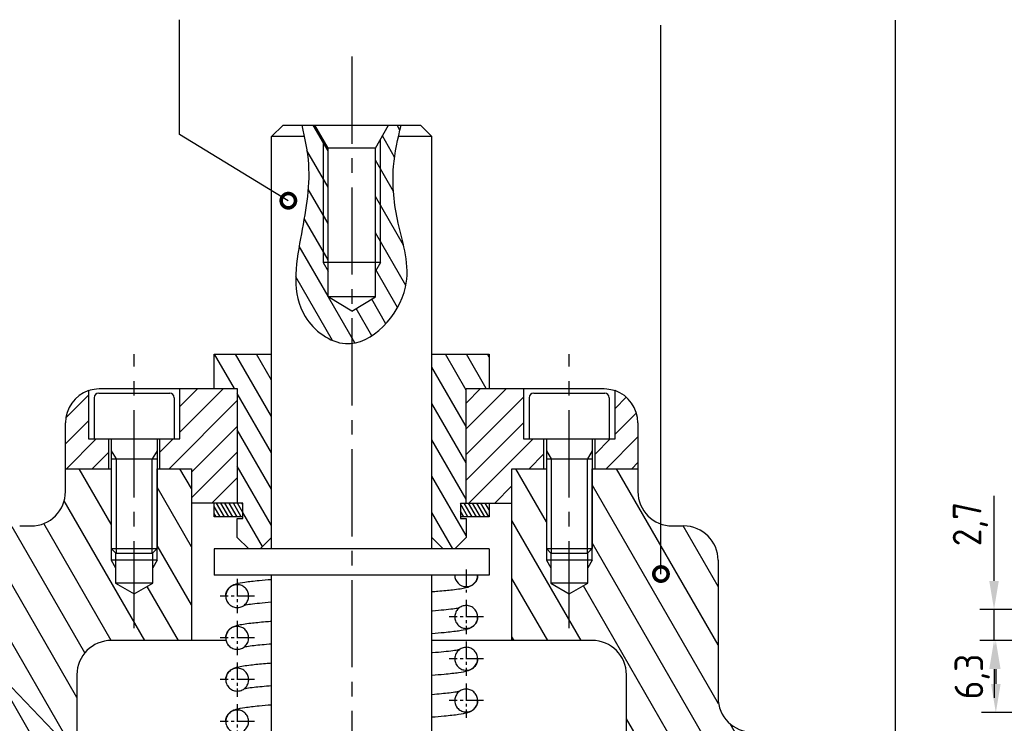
# Model space of a CAD drawing. Header units: millimetres. Extents: x 0 to 420, y 0 to 297.
# Tile 4 of 7: x 89 to 175, y 132 to 194. Entities that reach past the tile are written whole.
import ezdxf

# ---------------------------------------------------------------- set-up
doc = ezdxf.new("R2010")
doc.units = ezdxf.units.MM
doc.header["$LTSCALE"] = 0.4
doc.linetypes.add('CENTER2', pattern=[28.575, 19.05, -3.175, 3.175, -3.175])
for name, color, linetype in [('가는선', 1, 'Continuous'), ('외형선', 3, 'Continuous'), ('중심선', 1, 'CENTER2')]:
    doc.layers.add(name, color=color, linetype=linetype)
doc.styles.get("Standard").update_dxf_attribs({"font": 'isocp.shx', "bigfont": 'whgtxt.shx'})
doc.dimstyles.new('ISO-25', dxfattribs={"dimtxt": 2.5, "dimasz": 2.5, "dimexe": 1.25, "dimexo": 0.625, "dimtad": 1, "dimdec": 4, "dimtxsty": 'Standard', "dimcen": 2.5, "dimadec": 4, "dimazin": 2, "dimtfac": 1, "dimtdec": 4, "dimtmove": 0, "dimatfit": 3, "dimfxl": 1, "dimarcsym": 0})
pattern_1 = [(120, (0, -7.826), (-1.374815, -0.79375), [])]
pattern_2 = [(120, (0, -7.826), (-2.199705, -1.27), [])]

# ---------------------------------------------------------------- blocks, each defined once
blk = doc.blocks.new('_DotSmall')
at = {"color": 0, "linetype": 'ByBlock', "const_width": 0.5}
blk.add_lwpolyline([(-0.0625, 0, 1), (0.0625, 0, 1)], format="xyb", close=True, dxfattribs=at)
blk = doc.blocks.new('*D10')
at = {"color": 0, "lineweight": -2}
for p, q in [((188.616, 139.588), (172.75, 139.588)), ((174, 137.088), (174, 135.788)), ((188.616, 133.288), (172.75, 133.288))]:
    blk.add_line(p, q, dxfattribs=at)
at = {"color": 0}
for points in [[(173.584, 137.088), (174.417, 137.088), (174, 139.588)], [(173.584, 135.788), (174.417, 135.788), (174, 133.288)]]:
    blk.add_solid(points, dxfattribs=at)
at = {"layer": 'Defpoints', "color": 0}
for p in [(189.241, 139.588), (174, 133.288), (189.241, 133.288)]:
    blk.add_point(p, dxfattribs=at)
at = {"color": 0, "insert": (171.938, 136.438), "char_height": 2.5, "attachment_point": 5, "rotation": 90}
blk.add_mtext('6,3', dxfattribs=at)
blk = doc.blocks.new('*D11')
at = {"color": 0, "lineweight": -2}
for p, q in [((173.843, 144.788), (173.843, 152.226)), ((183.739, 142.288), (172.593, 142.288)), ((173.843, 139.588), (173.843, 142.288)), ((188.616, 139.588), (172.593, 139.588)), ((173.843, 137.088), (173.843, 134.588))]:
    blk.add_line(p, q, dxfattribs=at)
at = {"color": 0}
for points in [[(173.426, 144.788), (174.259, 144.788), (173.843, 142.288)], [(173.426, 137.088), (174.259, 137.088), (173.843, 139.588)]]:
    blk.add_solid(points, dxfattribs=at)
at = {"layer": 'Defpoints', "color": 0}
for p in [(173.843, 142.288), (184.364, 142.288), (189.241, 139.588)]:
    blk.add_point(p, dxfattribs=at)
at = {"color": 0, "insert": (171.78, 149.757), "char_height": 2.5, "attachment_point": 5, "rotation": 90}
blk.add_mtext('2,7', dxfattribs=at)
blk = doc.blocks.new('*U4')
at = {"layer": '가는선'}
h = blk.add_hatch(dxfattribs=at)
h.set_pattern_fill('ANSI31', color=256, scale=0.5, angle=75)
h.set_pattern_definition(pattern_1)
edge = h.paths.add_edge_path()
edge.add_spline(control_points=[(113.602, 183.588), (113.765, 182.779), (114.273, 179.827), (113.215, 174.717), (112.214, 168.32), (118.162, 163.838), (123.707, 170.036), (121.645, 175.778), (121.157, 180.23), (121.635, 182.722), (121.827, 183.588)], knot_values=[1.011728, 1.011728, 1.011728, 1.011728, 3.465906, 9.989186, 16.802735, 21.048379, 28.222935, 33.862955, 38.823376, 41.471101, 41.471101, 41.471101, 41.471101], degree=3, periodic=0)
edge.add_spline(control_points=[(121.827, 183.588), (121.901, 183.921), (121.978, 184.255), (122.056, 184.588)], knot_values=[41.471101, 41.471101, 41.471101, 41.471101, 42.491652, 42.491652, 42.491652, 42.491652], degree=3, periodic=0)
edge.add_line((122.056, 184.588), (120.963, 184.588))
edge.add_line((120.963, 184.588), (120.241, 183.338))
edge.add_line((120.241, 183.338), (120.241, 172.588))
edge.add_line((120.241, 172.588), (119.808, 171.838))
edge.add_line((119.808, 171.838), (119.808, 169.588))
edge.add_line((119.808, 169.588), (117.741, 168.346))
edge.add_line((117.741, 168.346), (115.674, 169.588))
edge.add_line((115.674, 169.588), (115.674, 171.838))
edge.add_line((115.674, 171.838), (115.241, 172.588))
edge.add_line((115.241, 172.588), (115.241, 183.338))
edge.add_line((115.241, 183.338), (114.519, 184.588))
edge.add_line((114.519, 184.588), (113.393, 184.588))
edge.add_spline(control_points=[(113.393, 184.588), (113.464, 184.254), (113.535, 183.921), (113.602, 183.588)], knot_values=[0, 0, 0, 0, 1.011728, 1.011728, 1.011728, 1.011728], degree=3, periodic=0)
h.paths.add_polyline_path([(120.241, 172.588), (119.808, 172.588), (119.808, 171.838)], flags=17)
h.paths.add_polyline_path([(120.241, 183.338), (119.808, 182.588), (119.808, 172.588), (120.241, 172.588)], flags=17)
h.paths.add_polyline_path([(115.674, 182.588), (115.241, 183.338), (115.241, 172.588), (115.674, 172.588)], flags=17)
h.paths.add_polyline_path([(115.674, 172.588), (115.241, 172.588), (115.674, 171.838)], flags=17)
h = blk.add_hatch(dxfattribs=at)
h.set_pattern_fill('ANSI31', color=256, scale=0.5, angle=75)
h.set_pattern_definition(pattern_1)
h.paths.add_polyline_path([(110.741, 164.588), (105.741, 164.588), (105.741, 161.588), (107.741, 161.588), (107.741, 151.588), (108.241, 151.588), (108.241, 150.238), (107.741, 150.238), (107.741, 148.588), (108.741, 147.588), (109.741, 147.588), (110.741, 148.588)])
h.paths.add_polyline_path([(127.741, 161.588), (129.741, 161.588), (129.741, 164.588), (124.741, 164.588), (124.741, 148.588), (125.741, 147.588), (126.741, 147.588), (127.741, 148.588), (127.741, 150.238), (127.241, 150.238), (127.241, 151.588), (127.741, 151.588)])
h = blk.add_hatch(dxfattribs=at)
h.set_pattern_fill('ANSI31', color=256, scale=0.5)
h.set_pattern_definition([(45, (0, -7.826), (-1.122532, 1.122532), [])])
edge = h.paths.add_edge_path()
edge.add_line((96.491, 154.588), (96.491, 157.188))
edge.add_line((96.491, 157.188), (94.741, 157.188))
edge.add_line((94.741, 157.188), (94.741, 161.416))
edge.add_arc((95.741, 158.588), 3, 109.47122, 180)
edge.add_line((92.741, 158.588), (92.741, 154.588))
edge.add_line((92.741, 154.588), (96.491, 154.588))
h.paths.add_polyline_path([(103.741, 154.588), (103.741, 151.588), (104.741, 151.588), (107.741, 151.588), (107.741, 161.588), (102.741, 161.588), (102.741, 157.188), (100.991, 157.188), (100.991, 154.588)])
h.paths.add_polyline_path([(132.741, 161.588), (127.741, 161.588), (127.741, 151.588), (130.741, 151.588), (131.741, 151.588), (131.741, 154.588), (134.491, 154.588), (134.491, 157.188), (132.741, 157.188)])
edge = h.paths.add_edge_path()
edge.add_line((140.741, 157.188), (138.991, 157.188))
edge.add_line((138.991, 157.188), (138.991, 154.588))
edge.add_line((138.991, 154.588), (142.741, 154.588))
edge.add_line((142.741, 154.588), (142.741, 158.588))
edge.add_arc((139.741, 158.588), 3, 0, 70.52878)
edge.add_line((140.741, 161.416), (140.741, 157.188))
h = blk.add_hatch(dxfattribs=at)
h.set_pattern_fill('ANSI31', color=256, scale=0.8, angle=75)
h.set_pattern_definition(pattern_2)
edge = h.paths.add_edge_path()
edge.add_arc((96.741, 136.588), 3, 90, 180, ccw=False)
edge.add_line((96.741, 139.588), (103.741, 139.588))
edge.add_line((103.741, 139.588), (103.741, 154.588))
edge.add_line((103.741, 154.588), (100.741, 154.588))
edge.add_line((100.741, 154.588), (100.741, 147.617))
edge.add_line((100.741, 147.617), (100.362, 147.238))
edge.add_line((100.362, 147.238), (100.362, 145.931))
edge.add_line((100.362, 145.931), (100.362, 144.588))
edge.add_line((100.362, 144.588), (98.741, 143.652))
edge.add_line((98.741, 143.652), (97.12, 144.588))
edge.add_line((97.12, 144.588), (97.12, 147.238))
edge.add_line((97.12, 147.238), (96.741, 147.617))
edge.add_line((96.741, 147.617), (96.741, 154.588))
edge.add_line((96.741, 154.588), (92.741, 154.588))
edge.add_line((92.741, 154.588), (92.741, 152.588))
edge.add_arc((89.741, 152.588), 3, 270, 360, ccw=False)
edge.add_line((89.741, 149.588), (88.741, 149.588))
edge.add_arc((88.741, 146.588), 3, 90, 180)
edge.add_line((85.741, 146.588), (85.741, 134.588))
edge.add_arc((82.741, 134.588), 3, 270, 360, ccw=False)
edge.add_line((82.741, 131.588), (72.741, 131.588))
edge.add_line((72.741, 131.588), (72.741, 126.588))
edge.add_line((72.741, 126.588), (77.712, 126.588))
edge.add_line((77.712, 126.588), (79.741, 126.588))
edge.add_line((79.741, 126.588), (80.398, 126.209))
edge.add_line((80.398, 126.209), (81.741, 126.209))
edge.add_line((81.741, 126.209), (82.677, 124.588))
edge.add_line((82.677, 124.588), (81.741, 122.967))
edge.add_line((81.741, 122.967), (80.398, 122.967))
edge.add_line((80.398, 122.967), (79.741, 122.588))
edge.add_line((79.741, 122.588), (72.741, 122.588))
edge.add_line((72.741, 122.588), (72.741, 119.588))
edge.add_line((72.741, 119.588), (87.741, 119.588))
edge.add_line((87.741, 119.588), (87.741, 116.588))
edge.add_line((87.741, 116.588), (93.741, 116.588))
edge.add_line((93.741, 116.588), (93.741, 136.588))
h.paths.add_polyline_path([(79.741, 126.588), (77.712, 126.588), (78.091, 126.209), (79.741, 126.209)], flags=17)
h.paths.add_polyline_path([(79.741, 126.588), (79.741, 126.209), (80.398, 126.209)], flags=17)
h.paths.add_polyline_path([(79.741, 122.967), (78.091, 122.967), (77.712, 122.588), (79.741, 122.588)], flags=17)
h.paths.add_polyline_path([(80.398, 122.967), (79.741, 122.967), (79.741, 122.588)], flags=17)
h = blk.add_hatch(dxfattribs=at)
h.set_pattern_fill('ANSI31', color=256, scale=0.8, angle=75)
h.set_pattern_definition(pattern_2)
edge = h.paths.add_edge_path()
edge.add_line((162.741, 131.588), (152.741, 131.588))
edge.add_arc((152.741, 134.588), 3, 180, 270, ccw=False)
edge.add_line((149.741, 134.588), (149.741, 146.588))
edge.add_arc((146.741, 146.588), 3, 0, 90)
edge.add_line((146.741, 149.588), (145.741, 149.588))
edge.add_arc((145.741, 152.588), 3, 180, 270, ccw=False)
edge.add_line((142.741, 152.588), (142.741, 154.588))
edge.add_line((142.741, 154.588), (138.741, 154.588))
edge.add_line((138.741, 154.588), (138.741, 147.617))
edge.add_line((138.741, 147.617), (138.362, 147.238))
edge.add_line((138.362, 147.238), (138.362, 145.931))
edge.add_line((138.362, 145.931), (138.362, 144.588))
edge.add_line((138.362, 144.588), (136.741, 143.652))
edge.add_line((136.741, 143.652), (135.12, 144.588))
edge.add_line((135.12, 144.588), (135.12, 147.238))
edge.add_line((135.12, 147.238), (134.741, 147.617))
edge.add_line((134.741, 147.617), (134.741, 154.588))
edge.add_line((134.741, 154.588), (131.741, 154.588))
edge.add_line((131.741, 154.588), (131.741, 139.588))
edge.add_line((131.741, 139.588), (138.741, 139.588))
edge.add_arc((138.741, 136.588), 3, 0, 90, ccw=False)
edge.add_line((141.741, 136.588), (141.741, 116.588))
edge.add_line((141.741, 116.588), (147.741, 116.588))
edge.add_line((147.741, 116.588), (147.741, 119.588))
edge.add_line((147.741, 119.588), (162.741, 119.588))
edge.add_line((162.741, 119.588), (162.741, 122.588))
edge.add_line((162.741, 122.588), (157.77, 122.588))
edge.add_line((157.77, 122.588), (155.741, 122.588))
edge.add_line((155.741, 122.588), (155.085, 122.967))
edge.add_line((155.085, 122.967), (153.741, 122.967))
edge.add_line((153.741, 122.967), (152.805, 124.588))
edge.add_line((152.805, 124.588), (153.741, 126.209))
edge.add_line((153.741, 126.209), (155.085, 126.209))
edge.add_line((155.085, 126.209), (155.741, 126.588))
edge.add_line((155.741, 126.588), (162.741, 126.588))
edge.add_line((162.741, 126.588), (162.741, 131.588))
h.paths.add_polyline_path([(157.391, 122.967), (155.741, 122.967), (155.741, 122.588), (157.77, 122.588)], flags=17)
h.paths.add_polyline_path([(155.741, 122.967), (155.085, 122.967), (155.741, 122.588)], flags=17)
h.paths.add_polyline_path([(157.77, 126.588), (155.741, 126.588), (155.741, 126.209), (157.391, 126.209)], flags=17)
h.paths.add_polyline_path([(155.741, 126.588), (155.085, 126.209), (155.741, 126.209)], flags=17)
h = blk.add_hatch(dxfattribs=at)
h.set_pattern_fill('ANSI31', color=256, scale=0.1, angle=75)
h.set_pattern_definition([(120, (0, -7.82606), (-0.27496307, -0.15875), [])])
h.paths.add_polyline_path([(105.735, 151.588), (105.735, 150.388), (108.241, 150.388), (108.241, 151.588)])
h.paths.add_polyline_path([(129.747, 150.388), (129.747, 151.588), (127.241, 151.588), (127.241, 150.388)])
for p, q in [((165.238, 130.134), (165.238, 193.756)), ((144.751, 145.391), (144.751, 193.327))]:
    blk.add_line(p, q)
blk.add_lwpolyline([(112.204, 177.994), (102.688, 183.786), (102.688, 193.8)])
for p, q in [((115.241, 183.338), (115.241, 172.588)), ((120.241, 172.588), (120.241, 183.338)), ((115.241, 172.588), (115.674, 171.838)), ((120.241, 172.588), (119.808, 171.838)), ((96.741, 156.162), (97.159, 155.438)), ((100.741, 156.162), (100.323, 155.438)), ((134.741, 156.162), (135.159, 155.438)), ((138.741, 156.162), (138.323, 155.438)), ((97.159, 155.438), (97.159, 147.199)), ((100.323, 147.199), (100.323, 155.438)), ((135.159, 155.438), (135.159, 147.199)), ((138.323, 147.199), (138.323, 155.438)), ((96.741, 154.588), (96.741, 146.588)), ((100.741, 146.588), (100.741, 154.588)), ((134.741, 154.588), (134.741, 146.588)), ((138.741, 146.588), (138.741, 154.588)), ((96.741, 146.588), (97.12, 145.931)), ((100.741, 146.588), (100.362, 145.931)), ((134.741, 146.588), (135.12, 145.931)), ((138.741, 146.588), (138.362, 145.931))]:
    blk.add_line(p, q, dxfattribs=at)
blk.add_spline([(113.393, 184.588), (113.96, 181.169), (113.267, 174.682), (113.676, 167.881), (117.205, 165.519), (122.434, 170.431), (121.804, 176.036), (121.394, 180.98), (122.056, 184.588)], degree=3, dxfattribs=at)
at = {"layer": '외형선'}
for p, q in [((111.741, 184.588), (110.741, 183.588)), ((111.741, 184.588), (123.741, 184.588)), ((115.674, 182.588), (114.519, 184.588)), ((119.808, 182.588), (120.963, 184.588)), ((123.741, 184.588), (124.741, 183.588)), ((110.741, 147.588), (110.741, 183.588)), ((113.602, 183.588), (110.741, 183.588)), ((124.741, 183.588), (121.827, 183.588)), ((124.741, 147.588), (124.741, 183.588)), ((119.808, 182.588), (115.674, 182.588)), ((115.674, 169.588), (115.674, 182.588)), ((119.808, 169.588), (119.808, 182.588)), ((120.241, 172.588), (115.241, 172.588)), ((119.808, 169.588), (115.674, 169.588)), ((117.741, 168.346), (115.674, 169.588)), ((117.741, 168.346), (119.808, 169.588)), ((105.741, 164.588), (110.741, 164.588)), ((105.741, 161.588), (105.741, 164.588)), ((124.741, 164.588), (129.741, 164.588)), ((129.741, 164.588), (129.741, 161.588)), ((94.741, 161.416), (94.741, 157.188)), ((95.641, 161.188), (101.841, 161.188)), ((95.925, 161.588), (107.741, 161.588)), ((102.741, 157.188), (102.741, 161.588)), ((107.741, 161.588), (107.741, 151.588)), ((127.741, 161.588), (139.557, 161.588)), ((127.741, 151.588), (127.741, 161.588)), ((132.741, 161.588), (132.741, 157.188)), ((133.641, 161.188), (139.841, 161.188)), ((140.741, 157.188), (140.741, 161.416)), ((95.241, 160.788), (95.241, 157.188)), ((102.241, 160.788), (102.241, 157.188)), ((133.241, 160.788), (133.241, 157.188)), ((140.241, 160.788), (140.241, 157.188)), ((92.741, 152.588), (92.741, 158.588)), ((142.741, 158.588), (142.741, 152.588)), ((94.741, 157.188), (102.741, 157.188)), ((96.491, 157.188), (96.491, 154.588)), ((96.741, 157.188), (96.741, 147.617)), ((100.741, 157.188), (100.741, 147.617)), ((100.991, 154.588), (100.991, 157.188)), ((132.741, 157.188), (140.741, 157.188)), ((134.491, 157.188), (134.491, 154.588)), ((134.741, 157.188), (134.741, 147.617)), ((138.741, 157.188), (138.741, 147.617)), ((138.991, 154.588), (138.991, 157.188)), ((96.741, 155.438), (100.741, 155.438)), ((134.741, 155.438), (138.741, 155.438)), ((92.741, 154.588), (96.741, 154.588)), ((100.741, 154.588), (103.741, 154.588)), ((103.741, 154.588), (103.741, 139.588)), ((131.741, 154.588), (134.741, 154.588)), ((131.741, 139.588), (131.741, 154.588)), ((138.741, 154.588), (142.741, 154.588)), ((108.241, 151.588), (103.741, 151.588)), ((105.735, 150.388), (105.735, 151.588)), ((108.241, 150.238), (108.241, 151.588)), ((127.241, 151.588), (127.241, 150.238)), ((127.241, 151.588), (131.741, 151.588)), ((129.747, 151.588), (129.747, 150.388)), ((108.241, 150.388), (105.735, 150.388)), ((107.741, 150.238), (108.241, 150.238)), ((107.741, 148.588), (107.741, 150.238)), ((129.747, 150.388), (127.241, 150.388)), ((127.241, 150.238), (127.741, 150.238)), ((127.741, 150.238), (127.741, 148.588)), ((88.741, 149.588), (89.741, 149.588)), ((145.741, 149.588), (146.741, 149.588)), ((108.741, 147.588), (107.741, 148.588)), ((110.741, 148.588), (109.741, 147.588)), ((125.741, 147.588), (124.741, 148.588)), ((127.741, 148.588), (126.741, 147.588)), ((96.741, 147.617), (100.741, 147.617)), ((97.17, 147.188), (96.741, 147.617)), ((97.12, 147.238), (97.12, 144.588)), ((100.312, 147.188), (97.17, 147.188)), ((100.312, 147.188), (100.741, 147.617)), ((100.362, 144.588), (100.362, 147.238)), ((129.741, 147.588), (105.741, 147.588)), ((105.741, 147.588), (105.741, 145.288)), ((129.741, 147.588), (129.741, 145.288)), ((134.741, 147.617), (138.741, 147.617)), ((135.17, 147.188), (134.741, 147.617)), ((135.12, 147.238), (135.12, 144.588)), ((138.312, 147.188), (135.17, 147.188)), ((138.312, 147.188), (138.741, 147.617)), ((138.362, 144.588), (138.362, 147.238)), ((100.741, 146.588), (96.741, 146.588)), ((138.741, 146.588), (134.741, 146.588)), ((149.741, 146.588), (149.741, 134.588)), ((97.12, 144.588), (98.741, 143.652)), ((100.362, 144.588), (97.12, 144.588)), ((98.741, 143.652), (100.362, 144.588)), ((129.741, 145.288), (105.741, 145.288)), ((110.741, 126.588), (110.741, 145.288)), ((124.741, 126.588), (124.741, 145.288)), ((135.12, 144.588), (136.741, 143.652)), ((138.362, 144.588), (135.12, 144.588)), ((136.741, 143.652), (138.362, 144.588)), ((106.767, 139.588), (96.741, 139.588)), ((138.741, 139.588), (124.741, 139.588)), ((93.741, 136.588), (93.741, 110.588)), ((141.741, 110.588), (141.741, 136.588))]:
    blk.add_line(p, q, dxfattribs=at)
for centre, radius, start, end in [((95.741, 158.588), 3, 109.47122, 180), ((95.641, 160.788), 0.4, 90, 180), ((101.841, 160.788), 0.4, 0, 90), ((133.641, 160.788), 0.4, 90, 180), ((139.841, 160.788), 0.4, 0, 90), ((139.741, 158.588), 3, 0, 70.52878), ((89.741, 152.588), 3, 270, 0), ((145.741, 152.588), 3, 180, 270), ((146.741, 146.588), 3, 0, 90), ((127.741, 145.288), 1, 180, 0), ((96.741, 136.588), 3, 90, 180), ((138.741, 136.588), 3, 0, 90), ((152.741, 134.588), 3, 180, 270)]:
    blk.add_arc(centre, radius, start, end, dxfattribs=at)
for points, knots in [([(94.741, 161.416), (94.741, 161.416), (94.806, 161.437), (95.096, 161.507), (95.351, 161.56), (95.751, 161.585), (95.836, 161.588), (95.925, 161.588)], [-0.8320481, -0.8320481, -0.8320481, -0.8320481, -0.7138715, -0.7138715, -0.5647299, -0.5647299, -0.5270756, -0.5270756, -0.5270756, -0.5270756]), ([(139.557, 161.588), (139.888, 161.588), (140.168, 161.547), (140.579, 161.465), (140.713, 161.424), (140.74, 161.417), (140.741, 161.416), (140.741, 161.416)], [-1.155766, -1.155766, -1.155766, -1.155766, -1.0025735, -1.0025735, -0.8489156, -0.8489156, -0.8320481, -0.8320481, -0.8320481, -0.8320481]), ([(106.741, 143.463), (106.741, 143.591), (106.766, 143.721), (106.853, 143.946), (106.915, 144.046), (107.048, 144.207), (107.12, 144.27), (107.258, 144.37), (107.324, 144.406), (107.477, 144.479), (107.557, 144.507), (107.866, 144.601), (108.105, 144.642), (108.754, 144.738), (109.173, 144.785), (109.99, 144.864), (110.351, 144.895), (110.741, 144.927)], [0, 0, 0, 0, 0.0440229, 0.0440229, 0.0863404, 0.0863404, 0.128843, 0.128843, 0.1761265, 0.1761265, 0.2515343, 0.2515343, 0.4706772, 0.4706772, 0.7127039, 0.7127039, 0.8728928, 0.8728928, 0.8728928, 0.8728928]), ([(128.741, 145.288), (128.741, 145.275), (128.741, 145.263), (128.739, 145.212), (128.735, 145.174), (128.713, 145.024), (128.677, 144.914), (128.575, 144.714), (128.507, 144.624), (128.368, 144.484), (128.298, 144.432), (128.16, 144.344), (128.094, 144.313), (127.921, 144.24), (127.824, 144.212), (127.414, 144.108), (127.043, 144.054), (126.182, 143.953), (125.751, 143.91), (125.097, 143.853), (124.923, 143.839), (124.741, 143.824)], [0, 0, 0, 0, 0.0043458, 0.0043458, 0.0173965, 0.0173965, 0.0569143, 0.0569143, 0.0995714, 0.0995714, 0.1424754, 0.1424754, 0.1945249, 0.1945249, 0.2911574, 0.2911574, 0.5818943, 0.5818943, 0.7985764, 0.7985764, 0.8733184, 0.8733184, 0.8733184, 0.8733184]), ([(106.741, 143.463), (106.741, 143.474), (106.741, 143.485), (106.746, 143.626), (106.776, 143.754), (106.882, 143.992), (106.958, 144.099), (107.147, 144.278), (107.258, 144.349), (107.501, 144.443), (107.631, 144.466), (107.891, 144.461), (108.019, 144.433), (108.258, 144.329), (108.367, 144.254), (108.548, 144.068), (108.62, 143.958), (108.717, 143.716), (108.742, 143.587), (108.74, 143.327), (108.714, 143.198), (108.613, 142.958), (108.54, 142.848), (108.448, 142.756), (108.396, 142.704), (108.338, 142.658), (108.214, 142.579), (108.147, 142.547), (107.955, 142.478), (107.825, 142.458), (107.565, 142.47), (107.437, 142.502), (107.201, 142.612), (107.095, 142.689), (106.918, 142.88), (106.849, 142.992), (106.762, 143.226), (106.741, 143.344), (106.741, 143.463)], [-0.3939277, -0.3939277, -0.3939277, -0.3939277, -0.3906445, -0.3906445, -0.35158, -0.35158, -0.3125156, -0.3125156, -0.2734511, -0.2734511, -0.2343867, -0.2343867, -0.1953222, -0.1953222, -0.1562578, -0.1562578, -0.1171933, -0.1171933, -0.0781289, -0.0781289, -0.0390644, -0.0390644, 0, 0, 0, 0.022118, 0.022118, 0.0442359, 0.0442359, 0.0833004, 0.0833004, 0.1223648, 0.1223648, 0.1614293, 0.1614293, 0.2004937, 0.2004937, 0.2362749, 0.2362749, 0.2362749, 0.2362749]), ([(110.741, 142.924), (110.726, 142.922), (110.712, 142.921), (109.969, 142.86), (109.352, 142.798), (108.701, 142.713), (108.527, 142.686), (108.37, 142.656), (108.34, 142.65), (108.314, 142.644)], [2.4200017, 2.4200017, 2.4200017, 2.4200017, 2.4262593, 2.4262593, 2.740365, 2.740365, 2.8891447, 2.8891447, 2.9282975, 2.9282975, 2.9282975, 2.9282975]), ([(124.741, 142.179), (124.756, 142.18), (124.77, 142.181), (125.514, 142.243), (126.13, 142.304), (126.782, 142.389), (126.955, 142.416), (127.112, 142.446), (127.142, 142.453), (127.168, 142.458)], [2.4200017, 2.4200017, 2.4200017, 2.4200017, 2.4262593, 2.4262593, 2.740365, 2.740365, 2.8891447, 2.8891447, 2.9282975, 2.9282975, 2.9282975, 2.9282975]), ([(128.741, 141.639), (128.741, 141.637), (128.741, 141.635), (128.74, 141.502), (128.714, 141.373), (128.613, 141.133), (128.54, 141.024), (128.448, 140.932), (128.396, 140.88), (128.338, 140.834), (128.214, 140.755), (128.147, 140.722), (127.955, 140.654), (127.825, 140.634), (127.565, 140.646), (127.437, 140.677), (127.201, 140.787), (127.095, 140.865), (126.918, 141.056), (126.849, 141.168), (126.759, 141.412), (126.737, 141.542), (126.746, 141.802), (126.776, 141.93), (126.882, 142.168), (126.958, 142.275), (127.147, 142.454), (127.258, 142.524), (127.501, 142.618), (127.631, 142.641), (127.891, 142.636), (128.019, 142.608), (128.258, 142.505), (128.367, 142.43), (128.548, 142.243), (128.62, 142.133), (128.716, 141.894), (128.741, 141.767), (128.741, 141.639)], [-0.0787851, -0.0787851, -0.0787851, -0.0787851, -0.0781289, -0.0781289, -0.0390644, -0.0390644, 0, 0, 0, 0.022118, 0.022118, 0.0442359, 0.0442359, 0.0833004, 0.0833004, 0.1223648, 0.1223648, 0.1614293, 0.1614293, 0.2004937, 0.2004937, 0.2395582, 0.2395582, 0.2786226, 0.2786226, 0.317687, 0.317687, 0.3567515, 0.3567515, 0.3958159, 0.3958159, 0.4348804, 0.4348804, 0.4739448, 0.4739448, 0.5130093, 0.5130093, 0.5514175, 0.5514175, 0.5514175, 0.5514175]), ([(106.741, 139.815), (106.741, 139.827), (106.741, 139.84), (106.743, 139.89), (106.747, 139.928), (106.769, 140.078), (106.805, 140.188), (106.907, 140.388), (106.976, 140.478), (107.114, 140.618), (107.184, 140.67), (107.322, 140.758), (107.388, 140.79), (107.562, 140.863), (107.658, 140.89), (108.069, 140.994), (108.439, 141.049), (109.3, 141.15), (109.731, 141.192), (110.385, 141.249), (110.56, 141.263), (110.741, 141.278)], [0, 0, 0, 0, 0.0043458, 0.0043458, 0.0173965, 0.0173965, 0.0569143, 0.0569143, 0.0995714, 0.0995714, 0.1424754, 0.1424754, 0.1945249, 0.1945249, 0.2911574, 0.2911574, 0.5818943, 0.5818943, 0.7985764, 0.7985764, 0.8733184, 0.8733184, 0.8733184, 0.8733184]), ([(128.741, 141.639), (128.741, 141.511), (128.716, 141.382), (128.629, 141.156), (128.567, 141.056), (128.434, 140.895), (128.362, 140.832), (128.224, 140.732), (128.158, 140.696), (128.005, 140.623), (127.925, 140.596), (127.616, 140.502), (127.378, 140.46), (126.728, 140.365), (126.309, 140.317), (125.492, 140.238), (125.131, 140.207), (124.741, 140.176)], [0, 0, 0, 0, 0.0440229, 0.0440229, 0.0863404, 0.0863404, 0.128843, 0.128843, 0.1761265, 0.1761265, 0.2515343, 0.2515343, 0.4706772, 0.4706772, 0.7127039, 0.7127039, 0.8728928, 0.8728928, 0.8728928, 0.8728928]), ([(106.741, 139.815), (106.741, 139.83), (106.741, 139.845), (106.748, 139.991), (106.779, 140.118), (106.889, 140.354), (106.967, 140.461), (107.158, 140.637), (107.27, 140.706), (107.514, 140.797), (107.644, 140.818), (107.904, 140.81), (108.032, 140.78), (108.27, 140.673), (108.377, 140.597), (108.556, 140.408), (108.626, 140.297), (108.721, 140.055), (108.743, 139.925), (108.738, 139.665), (108.71, 139.536), (108.607, 139.297), (108.532, 139.189), (108.346, 139.007), (108.235, 138.936), (107.994, 138.838), (107.865, 138.814), (107.604, 138.815), (107.475, 138.842), (107.235, 138.942), (107.126, 139.015), (107.034, 139.107), (106.982, 139.16), (106.936, 139.217), (106.857, 139.342), (106.824, 139.408), (106.761, 139.586), (106.741, 139.7), (106.741, 139.815)], [-0.5515, -0.5515, -0.5515, -0.5515, -0.5469023, -0.5469023, -0.5078378, -0.5078378, -0.4687734, -0.4687734, -0.4297089, -0.4297089, -0.3906445, -0.3906445, -0.35158, -0.35158, -0.3125156, -0.3125156, -0.2734511, -0.2734511, -0.2343867, -0.2343867, -0.1953222, -0.1953222, -0.1562578, -0.1562578, -0.1171933, -0.1171933, -0.0781289, -0.0781289, -0.0390644, -0.0390644, 0, 0, 0, 0.022118, 0.022118, 0.0442359, 0.0442359, 0.0787026, 0.0787026, 0.0787026, 0.0787026]), ([(110.741, 139.275), (110.149, 139.226), (109.631, 139.177), (108.973, 139.101), (108.761, 139.073), (108.479, 139.028), (108.383, 139.01), (108.315, 138.996)], [2.4199003, 2.4199003, 2.4199003, 2.4199003, 2.6725627, 2.6725627, 2.823798, 2.823798, 2.9281522, 2.9281522, 2.9281522, 2.9281522]), ([(124.741, 138.53), (124.756, 138.531), (124.77, 138.532), (125.514, 138.594), (126.13, 138.655), (126.782, 138.74), (126.955, 138.767), (127.112, 138.797), (127.142, 138.804), (127.168, 138.81)], [2.4200017, 2.4200017, 2.4200017, 2.4200017, 2.4262593, 2.4262593, 2.740365, 2.740365, 2.8891447, 2.8891447, 2.9282975, 2.9282975, 2.9282975, 2.9282975]), ([(128.741, 137.99), (128.741, 137.984), (128.741, 137.977), (128.738, 137.84), (128.71, 137.712), (128.607, 137.473), (128.532, 137.365), (128.346, 137.183), (128.235, 137.111), (127.994, 137.014), (127.865, 136.989), (127.604, 136.991), (127.475, 137.017), (127.235, 137.118), (127.126, 137.191), (127.034, 137.283), (126.982, 137.335), (126.936, 137.393), (126.857, 137.518), (126.824, 137.584), (126.756, 137.776), (126.736, 137.906), (126.748, 138.166), (126.779, 138.294), (126.889, 138.53), (126.967, 138.636), (127.158, 138.813), (127.27, 138.882), (127.514, 138.973), (127.644, 138.994), (127.904, 138.985), (128.032, 138.956), (128.27, 138.849), (128.377, 138.773), (128.556, 138.584), (128.626, 138.473), (128.718, 138.236), (128.741, 138.114), (128.741, 137.99)], [-0.236356, -0.236356, -0.236356, -0.236356, -0.2343867, -0.2343867, -0.1953222, -0.1953222, -0.1562578, -0.1562578, -0.1171933, -0.1171933, -0.0781289, -0.0781289, -0.0390644, -0.0390644, 0, 0, 0, 0.022118, 0.022118, 0.0442359, 0.0442359, 0.0833004, 0.0833004, 0.1223648, 0.1223648, 0.1614293, 0.1614293, 0.2004937, 0.2004937, 0.2395582, 0.2395582, 0.2786226, 0.2786226, 0.317687, 0.317687, 0.3567515, 0.3567515, 0.3938466, 0.3938466, 0.3938466, 0.3938466]), ([(106.741, 136.166), (106.741, 136.178), (106.741, 136.191), (106.743, 136.242), (106.747, 136.279), (106.769, 136.43), (106.805, 136.539), (106.907, 136.739), (106.976, 136.829), (107.114, 136.969), (107.184, 137.022), (107.322, 137.109), (107.388, 137.141), (107.562, 137.214), (107.658, 137.242), (108.069, 137.346), (108.439, 137.4), (109.3, 137.501), (109.731, 137.543), (110.385, 137.6), (110.56, 137.615), (110.741, 137.629)], [0, 0, 0, 0, 0.0043458, 0.0043458, 0.0173965, 0.0173965, 0.0569143, 0.0569143, 0.0995714, 0.0995714, 0.1424754, 0.1424754, 0.1945249, 0.1945249, 0.2911574, 0.2911574, 0.5818943, 0.5818943, 0.7985764, 0.7985764, 0.8733184, 0.8733184, 0.8733184, 0.8733184]), ([(128.741, 137.99), (128.741, 137.862), (128.716, 137.733), (128.629, 137.507), (128.567, 137.407), (128.434, 137.246), (128.362, 137.183), (128.224, 137.083), (128.158, 137.048), (128.005, 136.974), (127.925, 136.947), (127.616, 136.853), (127.378, 136.811), (126.728, 136.716), (126.309, 136.668), (125.492, 136.59), (125.131, 136.558), (124.741, 136.527)], [0, 0, 0, 0, 0.0440229, 0.0440229, 0.0863404, 0.0863404, 0.128843, 0.128843, 0.1761265, 0.1761265, 0.2515343, 0.2515343, 0.4706772, 0.4706772, 0.7127039, 0.7127039, 0.8728928, 0.8728928, 0.8728928, 0.8728928]), ([(106.741, 136.166), (106.741, 136.177), (106.741, 136.188), (106.746, 136.329), (106.776, 136.457), (106.882, 136.694), (106.958, 136.802), (107.147, 136.981), (107.258, 137.051), (107.501, 137.145), (107.631, 137.168), (107.891, 137.163), (108.019, 137.135), (108.258, 137.031), (108.367, 136.957), (108.548, 136.77), (108.62, 136.66), (108.717, 136.419), (108.742, 136.289), (108.74, 136.029), (108.714, 135.9), (108.613, 135.66), (108.54, 135.551), (108.448, 135.459), (108.396, 135.407), (108.338, 135.36), (108.214, 135.281), (108.147, 135.249), (107.955, 135.18), (107.825, 135.161), (107.565, 135.173), (107.437, 135.204), (107.201, 135.314), (107.095, 135.391), (106.918, 135.583), (106.849, 135.695), (106.762, 135.928), (106.741, 136.047), (106.741, 136.166)], [-0.3939277, -0.3939277, -0.3939277, -0.3939277, -0.3906445, -0.3906445, -0.35158, -0.35158, -0.3125156, -0.3125156, -0.2734511, -0.2734511, -0.2343867, -0.2343867, -0.1953222, -0.1953222, -0.1562578, -0.1562578, -0.1171933, -0.1171933, -0.0781289, -0.0781289, -0.0390644, -0.0390644, 0, 0, 0, 0.022118, 0.022118, 0.0442359, 0.0442359, 0.0833004, 0.0833004, 0.1223648, 0.1223648, 0.1614293, 0.1614293, 0.2004937, 0.2004937, 0.2362749, 0.2362749, 0.2362749, 0.2362749]), ([(110.741, 135.626), (110.149, 135.577), (109.631, 135.528), (108.973, 135.453), (108.761, 135.424), (108.479, 135.38), (108.383, 135.361), (108.315, 135.347)], [2.4199003, 2.4199003, 2.4199003, 2.4199003, 2.6725627, 2.6725627, 2.823798, 2.823798, 2.9281522, 2.9281522, 2.9281522, 2.9281522]), ([(124.741, 134.881), (125.333, 134.93), (125.851, 134.979), (126.509, 135.055), (126.721, 135.083), (127.003, 135.128), (127.099, 135.146), (127.167, 135.16)], [2.4199003, 2.4199003, 2.4199003, 2.4199003, 2.6725627, 2.6725627, 2.823798, 2.823798, 2.9281522, 2.9281522, 2.9281522, 2.9281522]), ([(128.741, 134.341), (128.741, 134.335), (128.741, 134.328), (128.738, 134.192), (128.71, 134.063), (128.607, 133.824), (128.532, 133.716), (128.346, 133.534), (128.235, 133.462), (127.994, 133.365), (127.865, 133.341), (127.604, 133.342), (127.475, 133.369), (127.235, 133.469), (127.126, 133.542), (127.034, 133.634), (126.982, 133.686), (126.936, 133.744), (126.857, 133.869), (126.824, 133.935), (126.756, 134.127), (126.736, 134.257), (126.748, 134.517), (126.779, 134.645), (126.889, 134.881), (126.967, 134.987), (127.158, 135.164), (127.27, 135.233), (127.514, 135.324), (127.644, 135.345), (127.904, 135.337), (128.032, 135.307), (128.27, 135.2), (128.377, 135.124), (128.556, 134.935), (128.626, 134.824), (128.718, 134.588), (128.741, 134.465), (128.741, 134.341)], [-0.236356, -0.236356, -0.236356, -0.236356, -0.2343867, -0.2343867, -0.1953222, -0.1953222, -0.1562578, -0.1562578, -0.1171933, -0.1171933, -0.0781289, -0.0781289, -0.0390644, -0.0390644, 0, 0, 0, 0.022118, 0.022118, 0.0442359, 0.0442359, 0.0833004, 0.0833004, 0.1223648, 0.1223648, 0.1614293, 0.1614293, 0.2004937, 0.2004937, 0.2395582, 0.2395582, 0.2786226, 0.2786226, 0.317687, 0.317687, 0.3567515, 0.3567515, 0.3938466, 0.3938466, 0.3938466, 0.3938466]), ([(128.741, 134.341), (128.741, 134.214), (128.716, 134.084), (128.629, 133.858), (128.567, 133.759), (128.434, 133.597), (128.362, 133.535), (128.224, 133.435), (128.158, 133.399), (128.005, 133.325), (127.925, 133.298), (127.616, 133.204), (127.378, 133.163), (126.728, 133.067), (126.309, 133.019), (125.492, 132.941), (125.131, 132.909), (124.741, 132.878)], [0, 0, 0, 0, 0.0440229, 0.0440229, 0.0863404, 0.0863404, 0.128843, 0.128843, 0.1761265, 0.1761265, 0.2515343, 0.2515343, 0.4706772, 0.4706772, 0.7127039, 0.7127039, 0.8728928, 0.8728928, 0.8728928, 0.8728928]), ([(106.741, 132.517), (106.741, 132.645), (106.766, 132.774), (106.853, 133), (106.915, 133.1), (107.048, 133.261), (107.12, 133.324), (107.258, 133.424), (107.324, 133.46), (107.477, 133.533), (107.557, 133.56), (107.866, 133.654), (108.105, 133.696), (108.754, 133.791), (109.173, 133.839), (109.99, 133.918), (110.351, 133.949), (110.741, 133.98)], [0, 0, 0, 0, 0.0440229, 0.0440229, 0.0863404, 0.0863404, 0.128843, 0.128843, 0.1761265, 0.1761265, 0.2515343, 0.2515343, 0.4706772, 0.4706772, 0.7127039, 0.7127039, 0.8728928, 0.8728928, 0.8728928, 0.8728928]), ([(106.741, 132.517), (106.741, 132.532), (106.741, 132.548), (106.748, 132.693), (106.779, 132.821), (106.889, 133.057), (106.967, 133.163), (107.158, 133.34), (107.27, 133.409), (107.514, 133.5), (107.644, 133.521), (107.904, 133.512), (108.032, 133.483), (108.27, 133.376), (108.377, 133.3), (108.556, 133.111), (108.626, 133), (108.721, 132.757), (108.743, 132.628), (108.738, 132.367), (108.71, 132.239), (108.607, 132), (108.532, 131.892), (108.346, 131.71), (108.235, 131.638), (107.994, 131.541), (107.865, 131.516), (107.604, 131.518), (107.475, 131.544), (107.235, 131.645), (107.126, 131.718), (107.034, 131.81), (106.982, 131.862), (106.936, 131.92), (106.857, 132.044), (106.824, 132.111), (106.761, 132.288), (106.741, 132.402), (106.741, 132.517)], [-0.5515, -0.5515, -0.5515, -0.5515, -0.5469023, -0.5469023, -0.5078378, -0.5078378, -0.4687734, -0.4687734, -0.4297089, -0.4297089, -0.3906445, -0.3906445, -0.35158, -0.35158, -0.3125156, -0.3125156, -0.2734511, -0.2734511, -0.2343867, -0.2343867, -0.1953222, -0.1953222, -0.1562578, -0.1562578, -0.1171933, -0.1171933, -0.0781289, -0.0781289, -0.0390644, -0.0390644, 0, 0, 0, 0.022118, 0.022118, 0.0442359, 0.0442359, 0.0787026, 0.0787026, 0.0787026, 0.0787026])]:
    blk.add_open_spline(points, degree=3, knots=knots, dxfattribs=at)
at = {"layer": '중심선'}
for p, q in [((117.741, 190.588), (117.741, 28.588)), ((98.741, 140.652), (98.741, 164.588)), ((136.741, 140.652), (136.741, 164.588))]:
    blk.add_line(p, q, dxfattribs=at)
at = {"layer": '중심선', "ltscale": 0.2}
for p, q in [((127.741, 145.788), (127.741, 143.788)), ((107.741, 144.963), (107.741, 141.963)), ((127.741, 145.139), (127.741, 144.288)), ((109.241, 143.463), (106.241, 143.463)), ((127.741, 143.139), (127.741, 140.139)), ((107.741, 141.315), (107.741, 138.315)), ((129.241, 141.639), (126.241, 141.639)), ((109.241, 139.815), (106.241, 139.815)), ((127.741, 139.49), (127.741, 136.49)), ((107.741, 137.666), (107.741, 134.666)), ((129.241, 137.99), (126.241, 137.99)), ((109.241, 136.166), (106.241, 136.166)), ((127.741, 135.841), (127.741, 132.841)), ((129.241, 134.341), (126.241, 134.341)), ((107.741, 134.017), (107.741, 131.017)), ((109.241, 132.517), (106.241, 132.517))]:
    blk.add_line(p, q, dxfattribs=at)
at = {"xscale": 2.5, "yscale": 2.5, "zscale": 2.5}
for p, rotation in [((112.204, 177.994), 328.6709004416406), ((144.751, 145.391), 270)]:
    blk.add_blockref('_DotSmall', p, dxfattribs=dict(at, rotation=rotation))
blk.add_leader([(99.182, 103.995), (99.182, 123.852), (76.891, 147.136)], dimstyle='ISO-25', override={"dimgap": 0.625, "dimtad": 0, "dimldrblk": 'DotSmall'})

msp = doc.modelspace()

# ---------------------------------------------------------------- block references
msp.add_blockref('*U4', (0, 0))

# ---------------------------------------------------------------- dimensions: what is measured, and where the dimension line sits
for base, p2, picture, middle in [((173.84272, 142.28777), (184.36379, 142.28777), '*D11', (171.77997, 149.75701)), ((174.00047, 133.28777), (189.24107, 133.28777), '*D10', (171.93797, 136.43777))]:
    dim = msp.add_linear_dim(base=base, p1=(189.24107, 139.58777), p2=p2, angle=90, dimstyle='ISO-25', override={"dimldrblk": 'DotSmall'})
    dim.commit()
    dim.dimension.update_dxf_attribs({"geometry": picture, "text_midpoint": middle})

doc.saveas('drawing.dxf')
